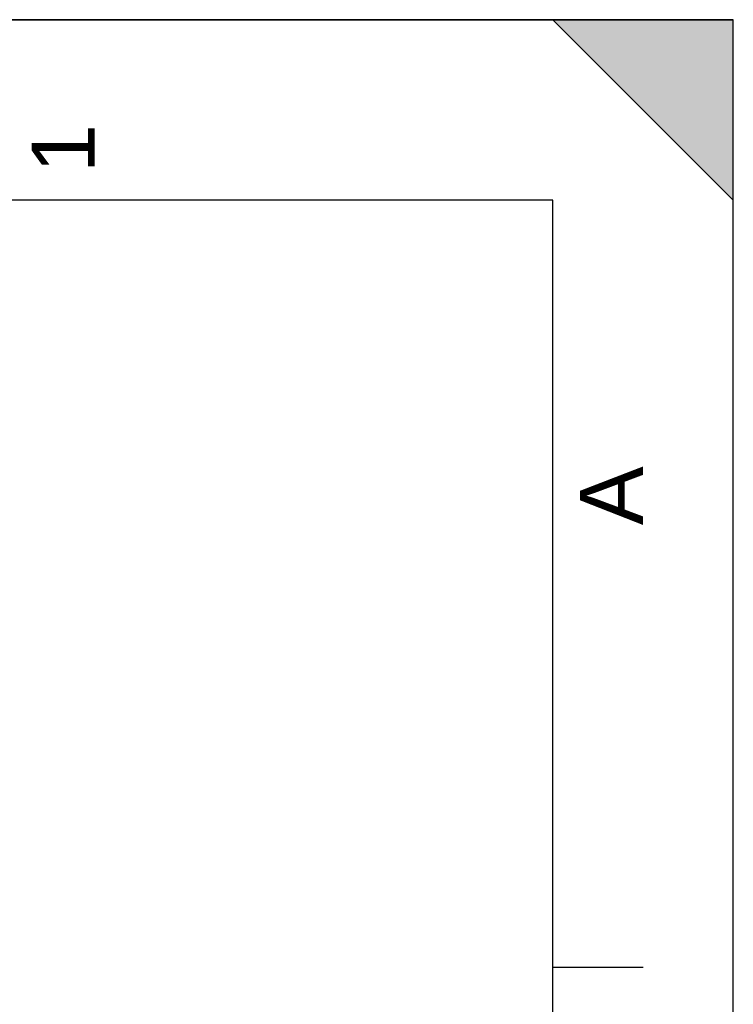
# Model space of a CAD drawing. Header units: millimetres. Extents: x 0 to 297, y 0 to 210.
# Tile 34 of 34: x 257 to 297, y 155 to 210. Entities that reach past the tile are written whole.
import ezdxf

# ---------------------------------------------------------------- set-up
doc = ezdxf.new("R2010")
doc.units = ezdxf.units.MM
doc.header["$LTSCALE"] = 16.335
doc.layers.get('0').update_dxf_attribs({"linetype": 'CONTINUOUS'})
doc.styles.add('TEXTSTYLE_2', font='arial.ttf')

# ---------------------------------------------------------------- blocks, each defined once
blk = doc.blocks.new('MARGEA4_BL0', base_point=(148.514, 105.014))
at = {"color": 7, "linetype": 'Continuous'}
for p, q in [((297.014, 210.014), (0.014, 210.014)), ((287.014, 210.014), (297.014, 200.014)), ((297.014, 210.014), (287.014, 210.014)), ((297.014, 200.014), (287.014, 210.014)), ((297.014, 0.014), (297.014, 210.014)), ((297.014, 200.014), (297.014, 210.014)), ((297.014, 0.014), (297.014, 210.014)), ((287.014, 200.014), (10.014, 200.014)), ((287.014, 10.014), (287.014, 200.014)), ((292.014, 157.514), (287.014, 157.514))]:
    blk.add_line(p, q, dxfattribs=at)
blk.add_solid([(287.014, 210.014), (297.014, 200.014), (297.014, 210.014)], dxfattribs=at)
at = {"color": 5, "linetype": 'Continuous', "style": 'TEXTSTYLE_2', "oblique": 0}
for s, p in [('1', (261.639, 201.514)), ('A', (292.014, 182.014))]:
    blk.add_text(s, height=3.5, rotation=90, dxfattribs=at).set_placement(p)

msp = doc.modelspace()

# ---------------------------------------------------------------- linework, layer by layer
at = {"color": 7, "linetype": 'Continuous'}
for p, q in [((0, 210), (297, 210)), ((297, 0), (297, 210)), ((297.014, 0.014), (297.014, 200.014))]:
    msp.add_line(p, q, dxfattribs=at)

# ---------------------------------------------------------------- block references
at = {"color": 2, "linetype": 'Continuous'}
msp.add_blockref('MARGEA4_BL0', (148.514, 105.014), dxfattribs=at)

doc.saveas('drawing.dxf')
